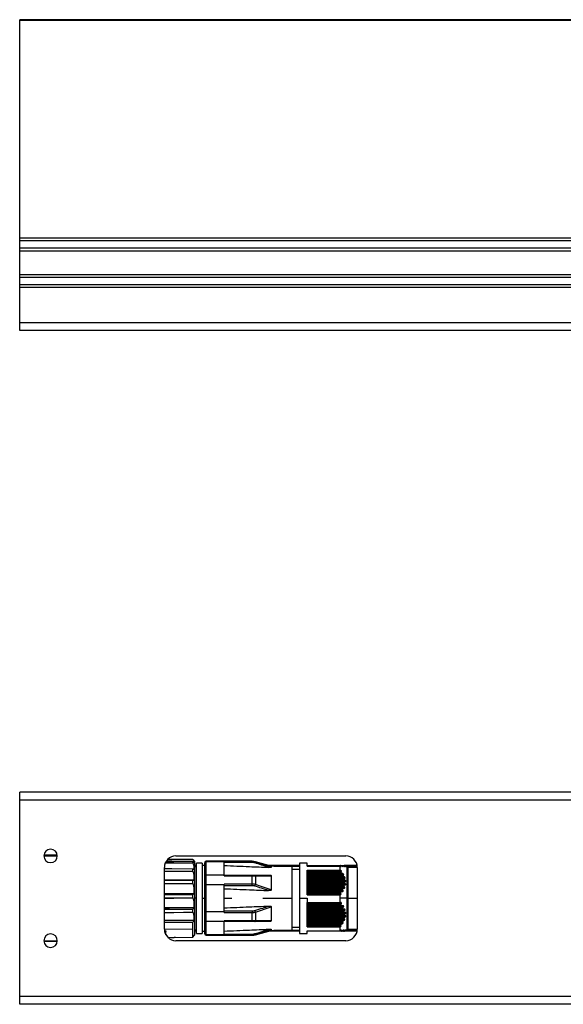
# Model space of a CAD drawing. Header units: millimetres. Extents: x -420 to 2052, y 443 to 882.
# Tile 2 of 12: x 95 to 236, y 443 to 699. Entities that reach past the tile are written whole.
import ezdxf

# ---------------------------------------------------------------- set-up
doc = ezdxf.new("R2010")
doc.units = ezdxf.units.MM

# ---------------------------------------------------------------- blocks, each defined once
blk = doc.blocks.new('Drawing View2')
at = {"color": 7, "linetype": 'Continuous', "lineweight": 25}
for p, q in [((0, 68.53), (-500, 68.53)), ((-500, 68.33), (-500, 68.53)), ((0, 68.33), (-500, 68.33)), ((-500, 11.85), (-500, 68.33)), ((0, 11.85), (-500, 11.85)), ((-500, 11.14), (-500, 11.85)), ((0, 11.14), (-500, 11.14)), ((-500, 9.23), (-500, 11.14)), ((0, 9.23), (-500, 9.23)), ((-500, 8.52), (-500, 9.23)), ((0, 8.52), (-500, 8.52)), ((-500, 2.35), (-500, 8.52)), ((0, 2.35), (-500, 2.35)), ((-500, 1.64), (-500, 2.35)), ((0, 1.64), (-500, 1.64)), ((-500, -0.27), (-500, 1.64)), ((0, -0.27), (-500, -0.27)), ((-500, -0.98), (-500, -0.27)), ((0, -0.98), (-500, -0.98)), ((-500, -10.07), (-500, -0.98)), ((0, -10.07), (-500, -10.07)), ((-500, -12.07), (-500, -10.07)), ((0, -12.07), (-500, -12.07))]:
    blk.add_line(p, q, dxfattribs=at)
blk = doc.blocks.new('Drawing View3')
at = {"color": 7, "linetype": 'Continuous', "lineweight": 25}
for p, q in [((337.5, 31.5), (-162.5, 31.5)), ((-162.5, 29.5), (-162.5, 31.5)), ((337.5, 29.5), (-162.5, 29.5)), ((-162.5, -21.5), (-162.5, 29.5)), ((-156.25, 15), (-152.75, 15)), ((-152.76, 15.2), (-156.24, 15.2)), ((-117.59, 13.15), (-124.76, 13.18)), ((-117.59, 13.98), (-124.19, 14.05)), ((-117.64, 14.04), (-124.11, 14.13)), ((-122, 15), (-78, 15)), ((-117.64, 14.04), (-117.64, 14.04)), ((-117.64, 14.04), (-117.2, 13.54)), ((-117.64, 13.22), (-117.64, 13.46)), ((-117.59, 13.98), (-117.6, 13.99)), ((-117.59, 13.15), (-117.6, 13.15)), ((-117.2, 13.54), (-117.2, -5.54)), ((-115.2, 13.1), (-116.7, 13.1)), ((-116.7, -5.1), (-116.7, 13.1)), ((-115.2, 13.1), (-115.2, -5.1)), ((-114.5, 13.3), (-114.5, 13.2)), ((-114.5, 9.78), (-114.5, 13.2)), ((-102.22, 13.6), (-114.2, 13.6)), ((-114.2, 13.6), (-114.2, 13.49)), ((-114.2, 10.01), (-114.2, 13.49)), ((-109.5, 13.49), (-114.2, 13.49)), ((-102.22, 13.52), (-109.5, 13.52)), ((-109.5, 13.52), (-109.5, 13.49)), ((-109.5, 10.01), (-109.5, 13.49)), ((-102.22, 13.28), (-109.5, 13.28)), ((-102.22, 13.52), (-102.22, 13.6)), ((-102.22, 13.28), (-102.22, 13.52)), ((-97.3, 12.32), (-101.4, 13.49)), ((-101.4, 13.49), (-101.4, 13.4)), ((-88, 13.15), (-90, 13.15)), ((-90, 13.15), (-90, 4)), ((-88, 12.33), (-88, 13.15)), ((-125, -4), (-125, 12)), ((-117.59, 11), (-125, 10.98)), ((-117.64, 11.07), (-117.64, 11.54)), ((-117.59, 11), (-117.6, 11)), ((-116.7, 12.5), (-117.2, 12.5)), ((-117.2, 12.3), (-116.7, 12.3)), ((-116.7, 12.2), (-117.2, 12.2)), ((-114.5, 12.5), (-115.2, 12.5)), ((-90, 12.5), (-97.92, 12.5)), ((-92, 12.14), (-97.3, 12.32)), ((-97.3, 12.32), (-97.3, 12.05)), ((-96.61, 12.3), (-90, 12.3)), ((-92, 12.14), (-92, 4)), ((-90, 11.5), (-92, 11.5)), ((-88, 12.5), (-79.36, 12.5)), ((-88, 12.37), (-79.3, 12.37)), ((-88, 12.33), (-79.5, 12.33)), ((-88, 11.34), (-79.5, 11.34)), ((-88, 4.89), (-88, 11.34)), ((-79.17, 10.94), (-88, 10.94)), ((-79.24, 10.82), (-88, 10.82)), ((-88, 10.7), (-79.17, 10.7)), ((-88, 10.45), (-78.85, 10.45)), ((-79.5, 12.33), (-79.5, 11.34)), ((-79.28, 12.5), (-78.84, 12.5)), ((-78.95, 12.37), (-78.73, 12.37)), ((-78.78, 12.5), (-78.51, 12.5)), ((-78.49, 12.37), (-78.35, 12.37)), ((-78.47, 12.5), (-78.37, 12.5)), ((-78.37, 12.5), (-78.36, 12.5)), ((-77.62, 12.07), (-78.36, 12.5)), ((-75.04, 12.5), (-78.36, 12.5)), ((-78.22, 12.37), (-78.17, 12.37)), ((-78.02, 12.3), (-75.02, 12.3)), ((-77.62, 4), (-77.62, 12.07)), ((-75, 12), (-77.37, 12)), ((-77.37, 4), (-77.37, 12)), ((-75, 12), (-75, -4)), ((-117.32, 8.69), (-125, 8.78)), ((-117.59, 7.85), (-125, 7.78)), ((-117.64, 7.92), (-117.64, 8.53)), ((-117.59, 7.85), (-117.6, 7.85)), ((-114.5, 7.42), (-114.5, 9.78)), ((-114.2, 7.47), (-114.2, 10.01)), ((-109.5, 10.01), (-114.2, 10.01)), ((-109.5, 9.82), (-109.5, 10.01)), ((-109.5, 10.01), (-102.22, 10.01)), ((-109.5, 9.82), (-102.22, 9.82)), ((-102.22, 7.7), (-109.5, 7.7)), ((-109.5, 7.47), (-109.5, 7.7)), ((-102.22, 10.01), (-102.22, 9.82)), ((-102.22, 7.7), (-102.22, 9.82)), ((-102.22, 7.26), (-102.22, 7.7)), ((-101.4, 9.81), (-101.4, 7.59)), ((-97.3, 9.85), (-97.3, 6.2)), ((-78.64, 10.08), (-88, 10.08)), ((-78.76, 9.95), (-88, 9.95)), ((-88, 9.84), (-78.71, 9.84)), ((-88, 9.59), (-78.42, 9.59)), ((-78.3, 9.21), (-88, 9.21)), ((-78.46, 9.09), (-88, 9.09)), ((-88, 8.97), (-78.44, 8.97)), ((-88, 8.72), (-78.19, 8.72)), ((-78.16, 8.35), (-88, 8.35)), ((-78.37, 8.22), (-88, 8.22)), ((-88, 8.11), (-78.37, 8.11)), ((-88, 7.86), (-78.17, 7.86)), ((-117.32, 5.2), (-125, 5.26)), ((-114.5, 0.58), (-114.5, 7.42)), ((-114.2, 0.53), (-114.2, 7.47)), ((-109.5, 7.47), (-114.2, 7.47)), ((-109.5, 0.53), (-109.5, 7.47)), ((-102.22, 7.26), (-109.5, 7.26)), ((-78.22, 7.48), (-88, 7.48)), ((-78.48, 7.36), (-88, 7.36)), ((-88, 7.24), (-78.51, 7.24)), ((-88, 6.99), (-78.35, 6.99)), ((-78.49, 6.61), (-88, 6.61)), ((-78.79, 6.49), (-88, 6.49)), ((-88, 6.37), (-78.84, 6.37)), ((-88, 6.12), (-78.73, 6.12)), ((-78.95, 5.75), (-88, 5.75)), ((-79.28, 5.62), (-88, 5.62)), ((-88, 5.51), (-79.36, 5.51)), ((-88, 5.26), (-79.3, 5.26)), ((-117.64, 4.2), (-117.64, 4.88)), ((-117.59, 4.15), (-117.6, 4.15)), ((-116.7, 4), (-117.2, 4)), ((-115.2, 4), (-114.5, 4)), ((-109.5, 4), (-107.5, 4)), ((-99.5, 4), (-92, 4)), ((-92, 4), (-92, -4.14)), ((-90, 4), (-88, 4)), ((-90, 4), (-90, -5.15)), ((-88, 4.89), (-79.5, 4.89)), ((-88, 4), (-88, 2.94)), ((-88, 2.94), (-79.5, 2.94)), ((-88, -3.44), (-88, 2.94)), ((-79.17, 2.57), (-88, 2.57)), ((-79.5, 4.89), (-79.5, 4)), ((-79.5, 4), (-79.5, 2.94)), ((-77.62, 4), (-79.5, 4)), ((-79.46, 2.94), (-79.5, 2.94)), ((-77.37, 4), (-77.62, 4)), ((-77.62, -4.07), (-77.62, 4)), ((-77.37, 4), (-75, 4)), ((-77.37, -4), (-77.37, 4)), ((-117.32, 1.55), (-125, 1.56)), ((-117.64, 0.45), (-117.64, 1.1)), ((-117.59, 0.43), (-117.6, 0.43)), ((-114.5, -1.78), (-114.5, 0.58)), ((-114.2, -2.01), (-114.2, 0.53)), ((-109.5, 0.53), (-114.2, 0.53)), ((-109.5, 0.74), (-102.22, 0.74)), ((-109.5, 0.3), (-109.5, 0.53)), ((-109.5, 0.3), (-102.22, 0.3)), ((-102.22, 0.74), (-102.22, 0.3)), ((-102.22, -1.82), (-102.22, 0.3)), ((-101.4, 0.41), (-97.3, 1.8)), ((-101.4, 0.41), (-101.4, -1.81)), ((-97.3, 1.8), (-97.3, -1.85)), ((-79.24, 2.32), (-88, 2.32)), ((-88, 2.2), (-79.17, 2.2)), ((-88, 2.08), (-78.85, 2.08)), ((-78.64, 1.7), (-88, 1.7)), ((-78.76, 1.45), (-88, 1.45)), ((-88, 1.34), (-78.71, 1.34)), ((-88, 1.21), (-78.42, 1.21)), ((-78.3, 0.84), (-88, 0.84)), ((-78.46, 0.59), (-88, 0.59)), ((-88, 0.47), (-78.44, 0.47)), ((-88, 0.35), (-78.19, 0.35)), ((-117.32, -1.76), (-125, -1.78)), ((-117.64, -3.91), (-117.64, -2.27)), ((-114.5, -5.2), (-114.5, -1.78)), ((-109.5, -2.01), (-114.2, -2.01)), ((-114.2, -5.49), (-114.2, -2.01)), ((-102.22, -1.82), (-109.5, -1.82)), ((-109.5, -2.01), (-109.5, -1.82)), ((-102.22, -2.01), (-109.5, -2.01)), ((-109.5, -5.49), (-109.5, -2.01)), ((-102.22, -2.01), (-102.22, -1.82)), ((-78.16, -0.03), (-88, -0.03)), ((-78.37, -0.28), (-88, -0.28)), ((-88, -0.39), (-78.37, -0.39)), ((-88, -0.52), (-78.17, -0.52)), ((-78.22, -0.89), (-88, -0.89)), ((-78.48, -1.14), (-88, -1.14)), ((-88, -1.26), (-78.51, -1.26)), ((-88, -1.39), (-78.35, -1.39)), ((-78.49, -1.76), (-88, -1.76)), ((-78.79, -2.01), (-88, -2.01)), ((-88, -2.13), (-78.84, -2.13)), ((-88, -2.25), (-78.73, -2.25)), ((-125, -3.99), (-117.64, -3.91)), ((-124.93, -4.4), (-124.63, -4.4)), ((-124.88, -4.64), (-124.63, -4.64)), ((-124.63, -4.4), (-124.63, -4.64)), ((-124.63, -5.44), (-124.63, -4.64)), ((-117.64, -6.04), (-117.64, -3.91)), ((-117.2, -4.2), (-116.7, -4.2)), ((-117.2, -4.3), (-116.7, -4.3)), ((-116.7, -4.5), (-117.2, -4.5)), ((-116.7, -5.1), (-115.2, -5.1)), ((-115.2, -4.5), (-114.5, -4.5)), ((-101.4, -5.49), (-97.3, -4.32)), ((-90, -4.5), (-97.92, -4.5)), ((-97.3, -4.05), (-97.3, -4.32)), ((-97.3, -4.32), (-92, -4.14)), ((-96.61, -4.3), (-90, -4.3)), ((-92, -3.5), (-90, -3.5)), ((-78.95, -2.63), (-88, -2.63)), ((-79.28, -2.88), (-88, -2.88)), ((-88, -2.99), (-79.36, -2.99)), ((-88, -3.12), (-79.3, -3.12)), ((-88, -3.44), (-79.5, -3.44)), ((-88, -4.4), (-79.5, -4.4)), ((-88, -5.15), (-88, -4.4)), ((-79.24, -4.5), (-88, -4.5)), ((-79.5, -3.44), (-79.5, -4.4)), ((-79.17, -4.38), (-79.45, -4.38)), ((-78.76, -4.5), (-79.16, -4.5)), ((-78.64, -4.38), (-78.85, -4.38)), ((-78.46, -4.5), (-78.7, -4.5)), ((-78.37, -4.5), (-78.43, -4.5)), ((-78.3, -4.38), (-78.42, -4.38)), ((-75.04, -4.5), (-78.37, -4.5)), ((-78.36, -4.5), (-77.62, -4.07)), ((-78.16, -4.38), (-78.19, -4.38)), ((-78.02, -4.3), (-75.02, -4.3)), ((-77.37, -4), (-75, -4)), ((-156.25, -7), (-152.75, -7)), ((-152.76, -7.2), (-156.24, -7.2)), ((-124.11, -6.13), (-117.64, -6.04)), ((-122.47, -6.11), (-122.47, -6.2)), ((-122.13, -6.19), (-122.47, -6.2)), ((-122.13, -6.11), (-122.13, -6.19)), ((-78, -7), (-122, -7)), ((-117.64, -6.04), (-117.2, -5.54)), ((-114.5, -5.2), (-114.5, -5.3)), ((-109.5, -5.49), (-114.2, -5.49)), ((-114.2, -5.49), (-114.2, -5.6)), ((-114.2, -5.6), (-102.22, -5.6)), ((-109.5, -5.28), (-102.22, -5.28)), ((-109.5, -5.49), (-109.5, -5.52)), ((-109.5, -5.52), (-102.22, -5.52)), ((-102.22, -5.28), (-102.22, -5.52)), ((-102.22, -5.6), (-102.22, -5.52)), ((-101.4, -5.4), (-101.4, -5.49)), ((-90, -5.15), (-88, -5.15)), ((337.5, -21.5), (-162.5, -21.5)), ((-162.5, -23.5), (-162.5, -21.5)), ((337.5, -23.5), (-162.5, -23.5))]:
    blk.add_line(p, q, dxfattribs=at)
at = {"color": 7, "linetype": 'Continuous', "lineweight": 25, "flags": 128}
for points in [[(-124.74, 13.2), (-122.51, 13.18), (-117.6, 13.15)], [(-124.7, 13.27), (-122.54, 13.25), (-117.64, 13.22)], [(-117.64, 13.47), (-123.1, 13.55), (-124.49, 13.57)], [(-117.64, 13.46), (-123.66, 13.56), (-124.49, 13.57)], [(-124.14, 14.07), (-122.51, 14.05), (-117.6, 13.99)], [(-124.11, 14.13), (-122.54, 14.1), (-117.64, 14.04)], [(-117.64, 11.55), (-123.1, 11.63), (-125, 11.66)], [(-117.64, 11.55), (-123.66, 11.64), (-125, 11.66)], [(-117.64, 11.54), (-123.66, 11.63), (-125, 11.64)], [(-125, 11.07), (-122.54, 11.07), (-117.64, 11.07)], [(-125, 11), (-122.51, 11), (-117.6, 11)], [(-117.63, 8.56), (-123.66, 8.63), (-125, 8.64)], [(-117.64, 8.53), (-123.66, 8.6), (-125, 8.62)], [(-125, 7.86), (-122.54, 7.88), (-117.64, 7.92)], [(-125, 7.79), (-122.51, 7.81), (-117.6, 7.85)], [(-101.54, 10.01), (-101.52, 10.01), (-101.5, 10), (-101.48, 9.98), (-101.46, 9.96), (-101.44, 9.93), (-101.43, 9.9), (-101.41, 9.85), (-101.4, 9.81)], [(-117.63, 4.91), (-123.66, 4.96), (-125, 4.97)], [(-117.64, 4.88), (-123.66, 4.92), (-125, 4.93)], [(-125, 4.1), (-122.54, 4.13), (-117.64, 4.2)], [(-125, 4.05), (-122.51, 4.08), (-117.6, 4.15)], [(-117.63, 1.14), (-123.66, 1.15), (-125, 1.15)], [(-117.64, 1.1), (-123.66, 1.11), (-125, 1.11)], [(-125, 0.32), (-122.54, 0.36), (-117.64, 0.45)], [(-125, 0.29), (-123.21, 0.32), (-117.62, 0.42)], [(-117.63, -2.23), (-123.66, -2.25), (-125, -2.26)], [(-117.64, -2.27), (-123.66, -2.29), (-125, -2.3)], [(-101.54, -2.01), (-101.52, -2.01), (-101.5, -2), (-101.48, -1.98), (-101.46, -1.96), (-101.44, -1.93), (-101.43, -1.9), (-101.41, -1.85), (-101.4, -1.81)]]:
    blk.add_lwpolyline(points, dxfattribs=at)
at = {"color": 7, "linetype": 'Continuous', "lineweight": 25}
for centre, radius, start, end in [((-154.5, 15), 1.75, 0, 180), ((-154.5, 15), 1.75, 180, 0), ((-122, 12), 3, 90, 180), ((-114.2, 13.3), 0.3, 90, 180), ((-102.22, 10.6), 3, 74.1808, 90), ((-101.04, 13.03), 0.515, 134.1069, 163.8512), ((-78, 12), 3, 0, 90), ((-77.37, 12.5), 0.5, 240.1011, 270), ((-104.11, 8.21), 2.78, 337.8142, 347.1681), ((-104.11, -0.21), 2.78, 12.8319, 22.1858), ((-122, -4), 3, 180, 270), ((-78, -4), 3, 270, 0), ((-77.37, -4.5), 0.5, 90, 119.8989), ((-154.5, -7), 1.75, 0, 180), ((-154.5, -7), 1.75, 180, 0), ((-114.2, -5.3), 0.3, 180, 270), ((-102.22, -2.6), 3, 270, 285.8192), ((-101.04, -5.03), 0.515, 196.1488, 225.8932)]:
    blk.add_arc(centre, radius, start, end, dxfattribs=at)
for points, knots in [([(-117.6, 13.99), (-117.6, 13.99), (-117.62, 14.01), (-117.63, 14.02), (-117.64, 14.03), (-117.64, 14.03), (-117.64, 14.04), (-117.64, 14.04), (-117.64, 14.04)], [0, 0, 0, 0, 0.284635, 0.547516, 0.672315, 0.785046, 0.891881, 1, 1, 1, 1]), ([(-117.64, 13.46), (-117.64, 13.47), (-117.64, 13.47), (-117.64, 13.47), (-117.64, 13.47), (-117.63, 13.46), (-117.63, 13.46)], [0, 0, 0, 0, 0.238935, 0.474454, 0.723349, 1, 1, 1, 1]), ([(-117.6, 13.15), (-117.6, 13.16), (-117.62, 13.17), (-117.63, 13.19), (-117.64, 13.2), (-117.64, 13.21), (-117.64, 13.21), (-117.64, 13.21), (-117.64, 13.22)], [0, 0, 0, 0, 0.2846346, 0.5475162, 0.6723146, 0.7850457, 0.891881, 1, 1, 1, 1]), ([(-117.32, 13.24), (-117.38, 13.28), (-117.48, 13.35), (-117.58, 13.43), (-117.63, 13.46)], [0, 0, 0, 0, 0.55354, 1, 1, 1, 1]), ([(-117.59, 13.98), (-117.5, 13.84), (-117.33, 13.59), (-117.33, 13.34), (-117.32, 13.24)], [0, 0, 0, 0, 0.5649031, 1, 1, 1, 1]), ([(-117.59, 13.15), (-117.5, 12.84), (-117.33, 12.29), (-117.33, 11.74), (-117.32, 11.5)], [0, 0, 0, 0, 0.564908, 1, 1, 1, 1]), ([(-114.2, 13.49), (-114.24, 13.48), (-114.33, 13.47), (-114.43, 13.39), (-114.49, 13.3), (-114.5, 13.23), (-114.5, 13.2)], [0, 0, 0, 0, 0.27985, 0.559464, 0.779885, 1, 1, 1, 1]), ([(-101.4, 13.4), (-101.55, 13.44), (-101.81, 13.51), (-102.09, 13.52), (-102.22, 13.52)], [0, 0, 0, 0, 0.555274, 1, 1, 1, 1]), ([(-101.54, 13.17), (-101.66, 13.21), (-101.88, 13.26), (-102.11, 13.27), (-102.22, 13.28)], [0, 0, 0, 0, 0.555879, 1, 1, 1, 1]), ([(-97.97, 12.02), (-98.59, 12.23), (-99.77, 12.62), (-100.97, 13), (-101.54, 13.17)], [0, 0, 0, 0, 0.5240719, 1, 1, 1, 1]), ([(-97.3, 12.05), (-98, 12.29), (-99.36, 12.76), (-100.73, 13.19), (-101.4, 13.4)], [0, 0, 0, 0, 0.516624, 1, 1, 1, 1]), ([(-117.64, 11.54), (-117.64, 11.54), (-117.64, 11.54), (-117.64, 11.55), (-117.64, 11.55), (-117.63, 11.55), (-117.63, 11.55)], [0, 0, 0, 0, 0.238935, 0.474454, 0.723349, 1, 1, 1, 1]), ([(-117.6, 11), (-117.6, 11.01), (-117.62, 11.02), (-117.63, 11.03), (-117.64, 11.05), (-117.64, 11.06), (-117.64, 11.07), (-117.64, 11.07), (-117.64, 11.07)], [0, 0, 0, 0, 0.284635, 0.547516, 0.672315, 0.785046, 0.891881, 1, 1, 1, 1]), ([(-117.32, 11.5), (-117.38, 11.51), (-117.48, 11.53), (-117.58, 11.54), (-117.63, 11.55)], [0, 0, 0, 0, 0.55354, 1, 1, 1, 1]), ([(-117.59, 11), (-117.5, 10.57), (-117.33, 9.8), (-117.33, 9.02), (-117.32, 8.69)], [0, 0, 0, 0, 0.564908, 1, 1, 1, 1]), ([(-109.5, 12.51), (-107.32, 12.42), (-103.47, 12.26), (-99.63, 12.09), (-97.97, 12.02)], [0, 0, 0, 0, 0.568192, 1, 1, 1, 1]), ([(-97.3, 12.05), (-97.3, 12.05), (-97.3, 12.04), (-97.31, 12.04), (-97.33, 12.03), (-97.39, 12.02), (-97.61, 12.01), (-97.82, 12.01), (-97.97, 12.02)], [0, 0, 0, 0, 0.043303, 0.086096, 0.131336, 0.18155, 0.399158, 1, 1, 1, 1]), ([(-79.5, 12.33), (-79.44, 12.31), (-79.36, 12.27), (-79.27, 12.25), (-79.23, 12.25), (-79.21, 12.26), (-79.21, 12.26), (-79.21, 12.28), (-79.22, 12.3), (-79.24, 12.33), (-79.28, 12.36), (-79.3, 12.37)], [0, 0, 0, 0, 0.317831, 0.45481, 0.570714, 0.626552, 0.67536, 0.723812, 0.777336, 0.876184, 1, 1, 1, 1]), ([(-79.17, 10.94), (-79.15, 10.95), (-79.11, 10.95), (-79.08, 10.97), (-79.07, 10.98), (-79.07, 11.01), (-79.08, 11.03), (-79.1, 11.06), (-79.13, 11.1), (-79.19, 11.15), (-79.31, 11.25), (-79.42, 11.3), (-79.5, 11.34)], [0, 0, 0, 0, 0.124077, 0.173723, 0.222391, 0.265216, 0.309536, 0.357783, 0.411862, 0.522916, 0.665522, 1, 1, 1, 1]), ([(-79.36, 12.5), (-79.37, 12.5), (-79.38, 12.5), (-79.39, 12.49), (-79.39, 12.48), (-79.39, 12.47), (-79.37, 12.45), (-79.35, 12.42), (-79.32, 12.39), (-79.3, 12.37)], [0, 0, 0, 0, 0.126984, 0.242895, 0.354614, 0.469775, 0.586297, 0.710881, 1, 1, 1, 1]), ([(-79.36, 12.5), (-79.35, 12.5), (-79.32, 12.5), (-79.29, 12.5), (-79.28, 12.5)], [0, 0, 0, 0, 0.562421, 1, 1, 1, 1]), ([(-79.28, 12.5), (-79.26, 12.5), (-79.22, 12.49), (-79.11, 12.45), (-79.01, 12.4), (-78.95, 12.37)], [0, 0, 0, 0, 0.2312123, 0.500004, 1, 1, 1, 1]), ([(-79.17, 10.94), (-79.19, 10.94), (-79.23, 10.94), (-79.26, 10.92), (-79.27, 10.9), (-79.27, 10.87), (-79.26, 10.85), (-79.25, 10.83), (-79.24, 10.82)], [0, 0, 0, 0, 0.291619, 0.533428, 0.64911, 0.760416, 0.875022, 1, 1, 1, 1]), ([(-79.17, 10.7), (-79.18, 10.73), (-79.21, 10.76), (-79.23, 10.8), (-79.24, 10.82)], [0, 0, 0, 0, 0.557513, 1, 1, 1, 1]), ([(-79.17, 10.7), (-79.15, 10.68), (-79.11, 10.63), (-79, 10.54), (-78.91, 10.49), (-78.85, 10.45)], [0, 0, 0, 0, 0.230381, 0.498978, 1, 1, 1, 1]), ([(-78.95, 12.37), (-78.89, 12.34), (-78.79, 12.3), (-78.69, 12.26), (-78.64, 12.25), (-78.62, 12.25), (-78.61, 12.26), (-78.61, 12.27), (-78.63, 12.29), (-78.67, 12.33), (-78.71, 12.36), (-78.73, 12.37)], [0, 0, 0, 0, 0.320598, 0.451502, 0.569608, 0.621553, 0.670236, 0.71852, 0.769336, 0.871321, 1, 1, 1, 1]), ([(-78.84, 12.5), (-78.85, 12.5), (-78.85, 12.5), (-78.86, 12.49), (-78.85, 12.48), (-78.84, 12.46), (-78.8, 12.42), (-78.75, 12.39), (-78.73, 12.37)], [0, 0, 0, 0, 0.115465, 0.224046, 0.333104, 0.449912, 0.699437, 1, 1, 1, 1]), ([(-78.64, 10.08), (-78.61, 10.08), (-78.57, 10.08), (-78.53, 10.11), (-78.51, 10.13), (-78.51, 10.16), (-78.52, 10.18), (-78.54, 10.22), (-78.58, 10.27), (-78.69, 10.36), (-78.78, 10.42), (-78.85, 10.45)], [0, 0, 0, 0, 0.1392354, 0.2454223, 0.2949256, 0.3421144, 0.3896914, 0.4402971, 0.5472763, 0.6821651, 1, 1, 1, 1]), ([(-78.84, 12.5), (-78.83, 12.5), (-78.81, 12.5), (-78.79, 12.5), (-78.79, 12.5)], [0, 0, 0, 0, 0.562317, 1, 1, 1, 1]), ([(-78.79, 12.5), (-78.77, 12.5), (-78.74, 12.49), (-78.63, 12.45), (-78.55, 12.4), (-78.49, 12.37)], [0, 0, 0, 0, 0.2270553, 0.4948543, 1, 1, 1, 1]), ([(-78.51, 12.5), (-78.51, 12.5), (-78.51, 12.5), (-78.51, 12.49), (-78.5, 12.48), (-78.47, 12.46), (-78.42, 12.42), (-78.38, 12.39), (-78.35, 12.37)], [0, 0, 0, 0, 0.104249, 0.206454, 0.313421, 0.431139, 0.690593, 1, 1, 1, 1]), ([(-78.51, 12.5), (-78.5, 12.5), (-78.49, 12.5), (-78.48, 12.5), (-78.48, 12.5)], [0, 0, 0, 0, 0.561072, 1, 1, 1, 1]), ([(-78.49, 12.37), (-78.43, 12.34), (-78.34, 12.3), (-78.24, 12.26), (-78.21, 12.25), (-78.19, 12.25), (-78.19, 12.26), (-78.2, 12.27), (-78.23, 12.29), (-78.27, 12.33), (-78.32, 12.36), (-78.35, 12.37)], [0, 0, 0, 0, 0.309571, 0.436579, 0.545813, 0.593785, 0.640981, 0.690214, 0.743978, 0.856754, 1, 1, 1, 1]), ([(-78.48, 12.5), (-78.48, 12.5), (-78.47, 12.5), (-78.44, 12.49), (-78.37, 12.45), (-78.28, 12.41), (-78.22, 12.37)], [0, 0, 0, 0, 0.0917173, 0.1925238, 0.4308585, 1, 1, 1, 1]), ([(-78.37, 12.5), (-78.37, 12.5), (-78.37, 12.5), (-78.34, 12.48), (-78.28, 12.44), (-78.22, 12.4), (-78.17, 12.37)], [0, 0, 0, 0, 0.147683, 0.308373, 0.489419, 1, 1, 1, 1]), ([(-78.22, 12.37), (-78.16, 12.34), (-78.07, 12.29), (-78, 12.26), (-77.98, 12.25), (-77.97, 12.25), (-77.97, 12.25), (-77.98, 12.26), (-78.02, 12.28), (-78.08, 12.32), (-78.14, 12.36), (-78.17, 12.37)], [0, 0, 0, 0, 0.307042, 0.430657, 0.485921, 0.537942, 0.577773, 0.620304, 0.719364, 0.84446, 1, 1, 1, 1]), ([(-117.64, 8.53), (-117.64, 8.53), (-117.64, 8.54), (-117.64, 8.55), (-117.64, 8.55), (-117.63, 8.56), (-117.63, 8.56)], [0, 0, 0, 0, 0.238935, 0.474454, 0.723349, 1, 1, 1, 1]), ([(-117.6, 7.85), (-117.6, 7.86), (-117.62, 7.86), (-117.63, 7.88), (-117.64, 7.89), (-117.64, 7.9), (-117.64, 7.91), (-117.64, 7.91), (-117.64, 7.92)], [0, 0, 0, 0, 0.284635, 0.547516, 0.672315, 0.785046, 0.891881, 1, 1, 1, 1]), ([(-117.32, 8.69), (-117.38, 8.66), (-117.48, 8.62), (-117.58, 8.58), (-117.63, 8.56)], [0, 0, 0, 0, 0.55354, 1, 1, 1, 1]), ([(-117.59, 7.85), (-117.5, 7.36), (-117.33, 6.48), (-117.33, 5.59), (-117.32, 5.2)], [0, 0, 0, 0, 0.564908, 1, 1, 1, 1]), ([(-114.5, 9.78), (-114.5, 9.8), (-114.5, 9.83), (-114.47, 9.89), (-114.43, 9.94), (-114.37, 9.98), (-114.3, 10.01), (-114.24, 10.01), (-114.2, 10.01)], [0, 0, 0, 0, 0.140692, 0.269722, 0.492021, 0.624524, 0.753466, 1, 1, 1, 1]), ([(-102.22, 10.01), (-102.09, 10.01), (-101.85, 10.01), (-101.63, 10.01), (-101.54, 10.01)], [0, 0, 0, 0, 0.56346, 1, 1, 1, 1]), ([(-102.22, 9.82), (-102.06, 9.82), (-101.78, 9.82), (-101.52, 9.81), (-101.4, 9.81)], [0, 0, 0, 0, 0.564116, 1, 1, 1, 1]), ([(-101.4, 7.59), (-101.55, 7.63), (-101.81, 7.69), (-102.09, 7.7), (-102.22, 7.7)], [0, 0, 0, 0, 0.555274, 1, 1, 1, 1]), ([(-101.54, 10.01), (-100.92, 10.01), (-99.73, 10.01), (-98.54, 10.01), (-97.97, 10.01)], [0, 0, 0, 0, 0.5155708, 1, 1, 1, 1]), ([(-101.4, 9.81), (-100.7, 9.82), (-99.33, 9.83), (-97.97, 9.85), (-97.3, 9.85)], [0, 0, 0, 0, 0.507191, 1, 1, 1, 1]), ([(-97.97, 10.01), (-97.81, 10.01), (-97.61, 10.01), (-97.39, 9.96), (-97.33, 9.92), (-97.31, 9.9), (-97.3, 9.88), (-97.3, 9.86), (-97.3, 9.85)], [0, 0, 0, 0, 0.606982, 0.821792, 0.870893, 0.915276, 0.95737, 1, 1, 1, 1]), ([(-78.76, 9.95), (-78.77, 9.97), (-78.78, 9.99), (-78.77, 10.03), (-78.74, 10.06), (-78.7, 10.08), (-78.66, 10.08), (-78.64, 10.08)], [0, 0, 0, 0, 0.166445, 0.328319, 0.502383, 0.735191, 1, 1, 1, 1]), ([(-78.71, 9.84), (-78.72, 9.86), (-78.74, 9.9), (-78.75, 9.94), (-78.76, 9.95)], [0, 0, 0, 0, 0.558026, 1, 1, 1, 1]), ([(-78.71, 9.84), (-78.7, 9.81), (-78.66, 9.76), (-78.56, 9.67), (-78.48, 9.62), (-78.42, 9.59)], [0, 0, 0, 0, 0.226258, 0.493855, 1, 1, 1, 1]), ([(-78.46, 9.09), (-78.47, 9.1), (-78.47, 9.12), (-78.46, 9.14), (-78.45, 9.16), (-78.42, 9.19), (-78.37, 9.21), (-78.32, 9.21), (-78.3, 9.21)], [0, 0, 0, 0, 0.1010414, 0.2033492, 0.3117172, 0.4302063, 0.6820704, 1, 1, 1, 1]), ([(-78.44, 8.97), (-78.44, 8.99), (-78.45, 9.03), (-78.46, 9.07), (-78.46, 9.09)], [0, 0, 0, 0, 0.558428, 1, 1, 1, 1]), ([(-78.44, 8.97), (-78.44, 8.96), (-78.43, 8.94), (-78.41, 8.9), (-78.33, 8.81), (-78.25, 8.76), (-78.19, 8.72)], [0, 0, 0, 0, 0.095207, 0.195971, 0.430437, 1, 1, 1, 1]), ([(-78.3, 9.21), (-78.27, 9.21), (-78.22, 9.22), (-78.17, 9.24), (-78.15, 9.26), (-78.13, 9.29), (-78.13, 9.31), (-78.14, 9.34), (-78.16, 9.37), (-78.19, 9.42), (-78.27, 9.5), (-78.36, 9.55), (-78.42, 9.59)], [0, 0, 0, 0, 0.1437799, 0.2573737, 0.3127668, 0.3630857, 0.4107698, 0.4586628, 0.5115639, 0.5673082, 0.6929085, 1, 1, 1, 1]), ([(-78.37, 8.22), (-78.37, 8.24), (-78.36, 8.27), (-78.34, 8.3), (-78.27, 8.34), (-78.2, 8.34), (-78.16, 8.35)], [0, 0, 0, 0, 0.146904, 0.308017, 0.489413, 1, 1, 1, 1]), ([(-78.37, 8.11), (-78.37, 8.13), (-78.37, 8.17), (-78.37, 8.2), (-78.37, 8.22)], [0, 0, 0, 0, 0.560266, 1, 1, 1, 1]), ([(-78.37, 8.11), (-78.37, 8.09), (-78.37, 8.06), (-78.34, 8.01), (-78.28, 7.93), (-78.22, 7.89), (-78.17, 7.86)], [0, 0, 0, 0, 0.1476826, 0.3083725, 0.4894189, 1, 1, 1, 1]), ([(-78.22, 7.48), (-78.16, 7.48), (-78.07, 7.49), (-78, 7.54), (-77.98, 7.58), (-77.97, 7.61), (-77.97, 7.64), (-77.98, 7.68), (-78.02, 7.74), (-78.08, 7.8), (-78.14, 7.84), (-78.17, 7.86)], [0, 0, 0, 0, 0.307042, 0.430657, 0.485921, 0.537942, 0.577773, 0.620304, 0.719364, 0.84446, 1, 1, 1, 1]), ([(-78.16, 8.35), (-78.12, 8.35), (-78.07, 8.35), (-78.01, 8.37), (-77.97, 8.4), (-77.96, 8.43), (-77.95, 8.45), (-77.95, 8.48), (-77.96, 8.52), (-77.99, 8.56), (-78.06, 8.64), (-78.14, 8.69), (-78.19, 8.72)], [0, 0, 0, 0, 0.162618, 0.28994, 0.355094, 0.407481, 0.459515, 0.511046, 0.554621, 0.603328, 0.720798, 1, 1, 1, 1]), ([(-117.32, 5.2), (-117.38, 5.15), (-117.48, 5.05), (-117.58, 4.95), (-117.63, 4.91)], [0, 0, 0, 0, 0.5535402, 1, 1, 1, 1]), ([(-114.2, 7.47), (-114.24, 7.47), (-114.33, 7.47), (-114.43, 7.45), (-114.49, 7.44), (-114.5, 7.42), (-114.5, 7.42)], [0, 0, 0, 0, 0.27985, 0.559464, 0.779885, 1, 1, 1, 1]), ([(-109.5, 6.5), (-107.32, 6.4), (-103.47, 6.24), (-99.63, 6.08), (-97.97, 6.01)], [0, 0, 0, 0, 0.568192, 1, 1, 1, 1]), ([(-101.54, 7.16), (-101.66, 7.19), (-101.88, 7.25), (-102.11, 7.26), (-102.22, 7.26)], [0, 0, 0, 0, 0.555879, 1, 1, 1, 1]), ([(-97.97, 6.01), (-98.58, 6.21), (-99.77, 6.61), (-100.96, 6.98), (-101.54, 7.16)], [0, 0, 0, 0, 0.519406, 1, 1, 1, 1]), ([(-97.3, 6.2), (-97.99, 6.44), (-99.35, 6.93), (-100.73, 7.37), (-101.4, 7.59)], [0, 0, 0, 0, 0.510221, 1, 1, 1, 1]), ([(-97.3, 6.2), (-97.3, 6.19), (-97.3, 6.17), (-97.31, 6.14), (-97.33, 6.11), (-97.39, 6.06), (-97.61, 6), (-97.82, 6), (-97.97, 6.01)], [0, 0, 0, 0, 0.043301, 0.086094, 0.131334, 0.181549, 0.399158, 1, 1, 1, 1]), ([(-79.5, 4.89), (-79.44, 4.9), (-79.36, 4.92), (-79.27, 4.97), (-79.23, 5.02), (-79.21, 5.06), (-79.21, 5.09), (-79.21, 5.12), (-79.22, 5.16), (-79.24, 5.21), (-79.28, 5.24), (-79.3, 5.26)], [0, 0, 0, 0, 0.317831, 0.45481, 0.570714, 0.626552, 0.67536, 0.723812, 0.777336, 0.876184, 1, 1, 1, 1]), ([(-79.36, 5.51), (-79.37, 5.5), (-79.38, 5.48), (-79.39, 5.45), (-79.39, 5.41), (-79.39, 5.38), (-79.37, 5.35), (-79.35, 5.3), (-79.32, 5.28), (-79.3, 5.26)], [0, 0, 0, 0, 0.126984, 0.242895, 0.354614, 0.469775, 0.586297, 0.710881, 1, 1, 1, 1]), ([(-79.36, 5.51), (-79.35, 5.53), (-79.32, 5.57), (-79.29, 5.61), (-79.28, 5.62)], [0, 0, 0, 0, 0.562421, 1, 1, 1, 1]), ([(-79.28, 5.62), (-79.26, 5.64), (-79.22, 5.69), (-79.11, 5.74), (-79.01, 5.74), (-78.95, 5.75)], [0, 0, 0, 0, 0.231212, 0.500004, 1, 1, 1, 1]), ([(-78.95, 5.75), (-78.89, 5.75), (-78.79, 5.76), (-78.69, 5.81), (-78.64, 5.86), (-78.62, 5.9), (-78.61, 5.93), (-78.61, 5.97), (-78.63, 6.01), (-78.67, 6.07), (-78.71, 6.1), (-78.73, 6.12)], [0, 0, 0, 0, 0.3205984, 0.4515019, 0.5696082, 0.621553, 0.6702362, 0.7185205, 0.7693358, 0.8713208, 1, 1, 1, 1]), ([(-78.84, 6.37), (-78.85, 6.36), (-78.85, 6.34), (-78.86, 6.31), (-78.85, 6.28), (-78.84, 6.23), (-78.8, 6.17), (-78.75, 6.14), (-78.73, 6.12)], [0, 0, 0, 0, 0.1154655, 0.224046, 0.3331039, 0.4499119, 0.6994366, 1, 1, 1, 1]), ([(-78.84, 6.37), (-78.83, 6.4), (-78.81, 6.43), (-78.79, 6.47), (-78.79, 6.49)], [0, 0, 0, 0, 0.562317, 1, 1, 1, 1]), ([(-78.79, 6.49), (-78.77, 6.51), (-78.74, 6.56), (-78.63, 6.6), (-78.55, 6.61), (-78.49, 6.61)], [0, 0, 0, 0, 0.227055, 0.494854, 1, 1, 1, 1]), ([(-78.51, 7.24), (-78.5, 7.26), (-78.49, 7.3), (-78.48, 7.34), (-78.48, 7.36)], [0, 0, 0, 0, 0.561072, 1, 1, 1, 1]), ([(-78.51, 7.24), (-78.51, 7.23), (-78.51, 7.21), (-78.51, 7.18), (-78.5, 7.14), (-78.47, 7.1), (-78.42, 7.04), (-78.38, 7.01), (-78.35, 6.99)], [0, 0, 0, 0, 0.104249, 0.206454, 0.313421, 0.431139, 0.690593, 1, 1, 1, 1]), ([(-78.49, 6.61), (-78.43, 6.62), (-78.34, 6.63), (-78.24, 6.68), (-78.21, 6.72), (-78.19, 6.77), (-78.19, 6.8), (-78.2, 6.83), (-78.23, 6.88), (-78.27, 6.94), (-78.32, 6.97), (-78.35, 6.99)], [0, 0, 0, 0, 0.309571, 0.436579, 0.545813, 0.593785, 0.640981, 0.690214, 0.743978, 0.856754, 1, 1, 1, 1]), ([(-78.48, 7.36), (-78.48, 7.36), (-78.47, 7.38), (-78.44, 7.42), (-78.37, 7.47), (-78.28, 7.48), (-78.22, 7.48)], [0, 0, 0, 0, 0.091717, 0.192524, 0.430858, 1, 1, 1, 1]), ([(-117.64, 4.88), (-117.64, 4.88), (-117.64, 4.89), (-117.64, 4.9), (-117.64, 4.9), (-117.63, 4.91), (-117.63, 4.91)], [0, 0, 0, 0, 0.238935, 0.474454, 0.723349, 1, 1, 1, 1]), ([(-117.6, 4.15), (-117.6, 4.15), (-117.62, 4.15), (-117.63, 4.16), (-117.64, 4.17), (-117.64, 4.18), (-117.64, 4.19), (-117.64, 4.2), (-117.64, 4.2)], [0, 0, 0, 0, 0.284635, 0.547516, 0.672315, 0.785046, 0.891881, 1, 1, 1, 1]), ([(-117.59, 4.15), (-117.5, 3.66), (-117.33, 2.8), (-117.33, 1.93), (-117.32, 1.55)], [0, 0, 0, 0, 0.564908, 1, 1, 1, 1]), ([(-79.17, 2.57), (-79.15, 2.59), (-79.11, 2.62), (-79.08, 2.67), (-79.07, 2.71), (-79.07, 2.74), (-79.08, 2.78), (-79.1, 2.81), (-79.13, 2.85), (-79.19, 2.89), (-79.28, 2.93), (-79.36, 2.93), (-79.4, 2.93)], [0, 0, 0, 0, 0.144648, 0.202525, 0.259263, 0.309188, 0.360855, 0.417101, 0.480146, 0.609613, 0.775862, 1, 1, 1, 1]), ([(-79.17, 2.57), (-79.19, 2.55), (-79.23, 2.52), (-79.26, 2.46), (-79.27, 2.41), (-79.27, 2.38), (-79.26, 2.35), (-79.25, 2.33), (-79.24, 2.32)], [0, 0, 0, 0, 0.291619, 0.533428, 0.64911, 0.760416, 0.875022, 1, 1, 1, 1]), ([(-117.64, 1.1), (-117.64, 1.1), (-117.64, 1.11), (-117.64, 1.12), (-117.64, 1.13), (-117.63, 1.13), (-117.63, 1.14)], [0, 0, 0, 0, 0.238935, 0.474454, 0.723349, 1, 1, 1, 1]), ([(-117.6, 0.43), (-117.6, 0.42), (-117.62, 0.42), (-117.63, 0.42), (-117.64, 0.43), (-117.64, 0.44), (-117.64, 0.45), (-117.64, 0.45), (-117.64, 0.45)], [0, 0, 0, 0, 0.284635, 0.547516, 0.672315, 0.785046, 0.891881, 1, 1, 1, 1]), ([(-117.32, 1.55), (-117.38, 1.47), (-117.48, 1.33), (-117.58, 1.2), (-117.63, 1.14)], [0, 0, 0, 0, 0.55354, 1, 1, 1, 1]), ([(-117.59, 0.43), (-117.5, 0.02), (-117.33, -0.7), (-117.33, -1.44), (-117.32, -1.76)], [0, 0, 0, 0, 0.564908, 1, 1, 1, 1]), ([(-114.5, 0.58), (-114.5, 0.58), (-114.5, 0.57), (-114.47, 0.56), (-114.43, 0.55), (-114.37, 0.54), (-114.3, 0.53), (-114.24, 0.53), (-114.2, 0.53)], [0, 0, 0, 0, 0.14078, 0.269839, 0.492023, 0.624524, 0.753466, 1, 1, 1, 1]), ([(-109.5, 1.5), (-107.32, 1.6), (-103.47, 1.76), (-99.63, 1.92), (-97.97, 1.99)], [0, 0, 0, 0, 0.568192, 1, 1, 1, 1]), ([(-102.22, 0.74), (-102.09, 0.74), (-101.85, 0.75), (-101.63, 0.82), (-101.54, 0.84)], [0, 0, 0, 0, 0.5634605, 1, 1, 1, 1]), ([(-102.22, 0.3), (-102.06, 0.3), (-101.78, 0.31), (-101.52, 0.38), (-101.4, 0.41)], [0, 0, 0, 0, 0.564116, 1, 1, 1, 1]), ([(-101.54, 0.84), (-100.86, 1.05), (-99.66, 1.43), (-98.48, 1.82), (-97.97, 1.99)], [0, 0, 0, 0, 0.568823, 1, 1, 1, 1]), ([(-97.97, 1.99), (-97.81, 2), (-97.61, 2), (-97.39, 1.94), (-97.33, 1.89), (-97.31, 1.86), (-97.3, 1.83), (-97.3, 1.81), (-97.3, 1.8)], [0, 0, 0, 0, 0.606983, 0.821792, 0.870887, 0.915267, 0.957364, 1, 1, 1, 1]), ([(-79.17, 2.2), (-79.18, 2.23), (-79.21, 2.26), (-79.23, 2.3), (-79.24, 2.32)], [0, 0, 0, 0, 0.557513, 1, 1, 1, 1]), ([(-79.17, 2.2), (-79.15, 2.18), (-79.11, 2.14), (-79, 2.09), (-78.91, 2.08), (-78.85, 2.08)], [0, 0, 0, 0, 0.230381, 0.498978, 1, 1, 1, 1]), ([(-78.64, 1.7), (-78.61, 1.72), (-78.57, 1.76), (-78.53, 1.82), (-78.51, 1.87), (-78.51, 1.9), (-78.52, 1.93), (-78.54, 1.97), (-78.58, 2.02), (-78.69, 2.07), (-78.78, 2.07), (-78.85, 2.08)], [0, 0, 0, 0, 0.139235, 0.245422, 0.294926, 0.342114, 0.389691, 0.440297, 0.547276, 0.682165, 1, 1, 1, 1]), ([(-78.76, 1.45), (-78.77, 1.47), (-78.78, 1.5), (-78.77, 1.55), (-78.74, 1.6), (-78.7, 1.66), (-78.66, 1.69), (-78.64, 1.7)], [0, 0, 0, 0, 0.166445, 0.328319, 0.502383, 0.735191, 1, 1, 1, 1]), ([(-78.71, 1.34), (-78.72, 1.36), (-78.74, 1.4), (-78.75, 1.44), (-78.76, 1.45)], [0, 0, 0, 0, 0.558026, 1, 1, 1, 1]), ([(-78.71, 1.34), (-78.7, 1.32), (-78.66, 1.27), (-78.56, 1.22), (-78.48, 1.22), (-78.42, 1.21)], [0, 0, 0, 0, 0.226258, 0.493855, 1, 1, 1, 1]), ([(-78.46, 0.59), (-78.47, 0.6), (-78.47, 0.62), (-78.46, 0.65), (-78.45, 0.68), (-78.42, 0.73), (-78.37, 0.78), (-78.32, 0.82), (-78.3, 0.84)], [0, 0, 0, 0, 0.101041, 0.203349, 0.311717, 0.430206, 0.68207, 1, 1, 1, 1]), ([(-78.44, 0.47), (-78.44, 0.49), (-78.45, 0.53), (-78.46, 0.57), (-78.46, 0.59)], [0, 0, 0, 0, 0.558428, 1, 1, 1, 1]), ([(-78.44, 0.47), (-78.44, 0.46), (-78.43, 0.44), (-78.41, 0.41), (-78.33, 0.36), (-78.25, 0.35), (-78.19, 0.35)], [0, 0, 0, 0, 0.095207, 0.195971, 0.430437, 1, 1, 1, 1]), ([(-78.3, 0.84), (-78.27, 0.86), (-78.22, 0.89), (-78.17, 0.95), (-78.15, 0.99), (-78.13, 1.03), (-78.13, 1.06), (-78.14, 1.09), (-78.16, 1.12), (-78.19, 1.15), (-78.27, 1.2), (-78.36, 1.21), (-78.42, 1.21)], [0, 0, 0, 0, 0.14378, 0.257374, 0.312767, 0.363086, 0.41077, 0.458663, 0.511564, 0.567308, 0.692908, 1, 1, 1, 1]), ([(-78.16, -0.03), (-78.12, -0.01), (-78.07, 0.03), (-78.01, 0.09), (-77.97, 0.13), (-77.96, 0.17), (-77.95, 0.2), (-77.95, 0.23), (-77.96, 0.26), (-77.99, 0.29), (-78.06, 0.34), (-78.14, 0.34), (-78.19, 0.35)], [0, 0, 0, 0, 0.162618, 0.28994, 0.355094, 0.407481, 0.459515, 0.511046, 0.554621, 0.603328, 0.720798, 1, 1, 1, 1]), ([(-117.64, -2.27), (-117.64, -2.27), (-117.64, -2.26), (-117.64, -2.25), (-117.64, -2.24), (-117.63, -2.23), (-117.63, -2.23)], [0, 0, 0, 0, 0.238935, 0.474454, 0.723349, 1, 1, 1, 1]), ([(-117.32, -1.76), (-117.38, -1.84), (-117.48, -2), (-117.58, -2.16), (-117.63, -2.23)], [0, 0, 0, 0, 0.55354, 1, 1, 1, 1]), ([(-114.2, -2.01), (-114.24, -2.01), (-114.33, -2), (-114.43, -1.94), (-114.49, -1.86), (-114.5, -1.81), (-114.5, -1.78)], [0, 0, 0, 0, 0.2798501, 0.559464, 0.7798847, 1, 1, 1, 1]), ([(-101.4, -1.81), (-101.55, -1.81), (-101.81, -1.82), (-102.09, -1.82), (-102.22, -1.82)], [0, 0, 0, 0, 0.555274, 1, 1, 1, 1]), ([(-101.54, -2.01), (-101.66, -2.01), (-101.88, -2.01), (-102.11, -2.01), (-102.22, -2.01)], [0, 0, 0, 0, 0.555879, 1, 1, 1, 1]), ([(-97.97, -2.01), (-98.59, -2.01), (-99.77, -2.01), (-100.96, -2.01), (-101.54, -2.01)], [0, 0, 0, 0, 0.521817, 1, 1, 1, 1]), ([(-97.3, -1.85), (-97.99, -1.84), (-99.35, -1.83), (-100.73, -1.82), (-101.4, -1.81)], [0, 0, 0, 0, 0.512986, 1, 1, 1, 1]), ([(-97.3, -1.85), (-97.3, -1.86), (-97.3, -1.88), (-97.31, -1.9), (-97.33, -1.92), (-97.39, -1.96), (-97.61, -2.01), (-97.82, -2.01), (-97.97, -2.01)], [0, 0, 0, 0, 0.043304, 0.086098, 0.131338, 0.181551, 0.399159, 1, 1, 1, 1]), ([(-78.95, -2.63), (-78.89, -2.59), (-78.79, -2.54), (-78.69, -2.45), (-78.64, -2.39), (-78.62, -2.35), (-78.61, -2.33), (-78.61, -2.3), (-78.63, -2.28), (-78.67, -2.26), (-78.71, -2.25), (-78.73, -2.25)], [0, 0, 0, 0, 0.320598, 0.451502, 0.569608, 0.621553, 0.670236, 0.71852, 0.769336, 0.871321, 1, 1, 1, 1]), ([(-78.84, -2.13), (-78.85, -2.14), (-78.85, -2.15), (-78.86, -2.18), (-78.85, -2.2), (-78.84, -2.23), (-78.8, -2.25), (-78.75, -2.25), (-78.73, -2.25)], [0, 0, 0, 0, 0.115465, 0.224046, 0.333104, 0.449912, 0.699437, 1, 1, 1, 1]), ([(-78.84, -2.13), (-78.83, -2.1), (-78.81, -2.07), (-78.79, -2.03), (-78.79, -2.01)], [0, 0, 0, 0, 0.562317, 1, 1, 1, 1]), ([(-78.79, -2.01), (-78.77, -1.99), (-78.74, -1.93), (-78.63, -1.84), (-78.55, -1.79), (-78.49, -1.76)], [0, 0, 0, 0, 0.227055, 0.494854, 1, 1, 1, 1]), ([(-78.51, -1.26), (-78.5, -1.24), (-78.49, -1.2), (-78.48, -1.16), (-78.48, -1.14)], [0, 0, 0, 0, 0.561072, 1, 1, 1, 1]), ([(-78.51, -1.26), (-78.51, -1.27), (-78.51, -1.29), (-78.51, -1.31), (-78.5, -1.34), (-78.47, -1.36), (-78.42, -1.38), (-78.38, -1.38), (-78.35, -1.39)], [0, 0, 0, 0, 0.104249, 0.206454, 0.313421, 0.431139, 0.690593, 1, 1, 1, 1]), ([(-78.49, -1.76), (-78.43, -1.72), (-78.34, -1.67), (-78.24, -1.58), (-78.21, -1.53), (-78.19, -1.49), (-78.19, -1.46), (-78.2, -1.44), (-78.23, -1.41), (-78.27, -1.39), (-78.32, -1.39), (-78.35, -1.39)], [0, 0, 0, 0, 0.309571, 0.436579, 0.545813, 0.593785, 0.640981, 0.690214, 0.743978, 0.856754, 1, 1, 1, 1]), ([(-78.48, -1.14), (-78.48, -1.13), (-78.47, -1.11), (-78.44, -1.07), (-78.37, -0.98), (-78.28, -0.93), (-78.22, -0.89)], [0, 0, 0, 0, 0.091717, 0.192524, 0.430858, 1, 1, 1, 1]), ([(-78.37, -0.28), (-78.37, -0.26), (-78.36, -0.23), (-78.34, -0.18), (-78.27, -0.1), (-78.2, -0.06), (-78.16, -0.03)], [0, 0, 0, 0, 0.1469039, 0.3080173, 0.4894131, 1, 1, 1, 1]), ([(-78.37, -0.39), (-78.37, -0.37), (-78.37, -0.33), (-78.37, -0.3), (-78.37, -0.28)], [0, 0, 0, 0, 0.560266, 1, 1, 1, 1]), ([(-78.37, -0.39), (-78.37, -0.41), (-78.37, -0.44), (-78.34, -0.47), (-78.28, -0.51), (-78.22, -0.52), (-78.17, -0.52)], [0, 0, 0, 0, 0.147683, 0.308373, 0.489419, 1, 1, 1, 1]), ([(-78.22, -0.89), (-78.16, -0.86), (-78.07, -0.8), (-78, -0.71), (-77.98, -0.67), (-77.97, -0.64), (-77.97, -0.61), (-77.98, -0.58), (-78.02, -0.55), (-78.08, -0.52), (-78.14, -0.52), (-78.17, -0.52)], [0, 0, 0, 0, 0.3070425, 0.4306571, 0.4859215, 0.5379417, 0.5777728, 0.6203039, 0.7193644, 0.8444602, 1, 1, 1, 1]), ([(-109.5, -4.51), (-107.32, -4.42), (-103.47, -4.26), (-99.63, -4.09), (-97.97, -4.02)], [0, 0, 0, 0, 0.568192, 1, 1, 1, 1]), ([(-101.54, -5.17), (-100.81, -4.95), (-99.62, -4.57), (-98.43, -4.18), (-97.97, -4.02)], [0, 0, 0, 0, 0.608616, 1, 1, 1, 1]), ([(-101.4, -5.4), (-100.55, -5.13), (-99.17, -4.7), (-97.82, -4.23), (-97.3, -4.05)], [0, 0, 0, 0, 0.617629, 1, 1, 1, 1]), ([(-97.97, -4.02), (-97.81, -4.01), (-97.6, -4.01), (-97.39, -4.02), (-97.33, -4.03), (-97.31, -4.04), (-97.3, -4.04), (-97.3, -4.05), (-97.3, -4.05)], [0, 0, 0, 0, 0.61061, 0.822414, 0.871279, 0.915489, 0.957462, 1, 1, 1, 1]), ([(-79.5, -3.44), (-79.44, -3.41), (-79.36, -3.36), (-79.27, -3.28), (-79.23, -3.23), (-79.21, -3.2), (-79.21, -3.18), (-79.21, -3.16), (-79.22, -3.14), (-79.24, -3.12), (-79.28, -3.12), (-79.3, -3.12)], [0, 0, 0, 0, 0.317831, 0.45481, 0.570714, 0.626552, 0.67536, 0.723812, 0.777336, 0.876184, 1, 1, 1, 1]), ([(-79.17, -4.38), (-79.15, -4.36), (-79.11, -4.33), (-79.08, -4.3), (-79.07, -4.28), (-79.07, -4.26), (-79.08, -4.25), (-79.1, -4.25), (-79.13, -4.25), (-79.19, -4.26), (-79.31, -4.31), (-79.42, -4.36), (-79.5, -4.4)], [0, 0, 0, 0, 0.124077, 0.173723, 0.222391, 0.265216, 0.309536, 0.357783, 0.411862, 0.522916, 0.665522, 1, 1, 1, 1]), ([(-79.36, -2.99), (-79.37, -3), (-79.38, -3.02), (-79.39, -3.05), (-79.39, -3.07), (-79.39, -3.09), (-79.37, -3.1), (-79.35, -3.11), (-79.32, -3.12), (-79.3, -3.12)], [0, 0, 0, 0, 0.126984, 0.242895, 0.354614, 0.469775, 0.586297, 0.710881, 1, 1, 1, 1]), ([(-79.36, -2.99), (-79.35, -2.97), (-79.32, -2.93), (-79.29, -2.89), (-79.28, -2.88)], [0, 0, 0, 0, 0.562421, 1, 1, 1, 1]), ([(-79.28, -2.88), (-79.26, -2.85), (-79.22, -2.8), (-79.11, -2.71), (-79.01, -2.66), (-78.95, -2.63)], [0, 0, 0, 0, 0.2312123, 0.500004, 1, 1, 1, 1]), ([(-79.24, -4.5), (-79.25, -4.5), (-79.26, -4.5), (-79.27, -4.49), (-79.27, -4.48), (-79.26, -4.46), (-79.23, -4.42), (-79.19, -4.39), (-79.17, -4.38)], [0, 0, 0, 0, 0.124346, 0.240053, 0.352202, 0.466351, 0.703735, 1, 1, 1, 1]), ([(-79.17, -4.5), (-79.18, -4.5), (-79.21, -4.5), (-79.23, -4.5), (-79.24, -4.5)], [0, 0, 0, 0, 0.5575134, 1, 1, 1, 1]), ([(-79.17, -4.5), (-79.15, -4.5), (-79.11, -4.49), (-79, -4.45), (-78.91, -4.4), (-78.85, -4.38)], [0, 0, 0, 0, 0.230381, 0.498978, 1, 1, 1, 1]), ([(-78.64, -4.38), (-78.61, -4.36), (-78.57, -4.32), (-78.53, -4.29), (-78.51, -4.27), (-78.51, -4.26), (-78.52, -4.25), (-78.54, -4.25), (-78.58, -4.26), (-78.69, -4.3), (-78.78, -4.34), (-78.85, -4.38)], [0, 0, 0, 0, 0.139235, 0.245422, 0.294926, 0.342114, 0.389691, 0.440297, 0.547276, 0.682165, 1, 1, 1, 1]), ([(-78.76, -4.5), (-78.77, -4.5), (-78.78, -4.5), (-78.77, -4.48), (-78.74, -4.45), (-78.7, -4.42), (-78.66, -4.39), (-78.64, -4.38)], [0, 0, 0, 0, 0.166445, 0.328319, 0.502383, 0.735191, 1, 1, 1, 1]), ([(-78.71, -4.5), (-78.72, -4.5), (-78.74, -4.5), (-78.75, -4.5), (-78.76, -4.5)], [0, 0, 0, 0, 0.558026, 1, 1, 1, 1]), ([(-78.71, -4.5), (-78.7, -4.5), (-78.66, -4.49), (-78.56, -4.45), (-78.48, -4.4), (-78.42, -4.38)], [0, 0, 0, 0, 0.226258, 0.493855, 1, 1, 1, 1]), ([(-78.46, -4.5), (-78.47, -4.5), (-78.47, -4.5), (-78.46, -4.49), (-78.45, -4.48), (-78.42, -4.46), (-78.37, -4.42), (-78.32, -4.39), (-78.3, -4.38)], [0, 0, 0, 0, 0.101041, 0.203349, 0.311717, 0.430206, 0.68207, 1, 1, 1, 1]), ([(-78.44, -4.5), (-78.44, -4.5), (-78.45, -4.5), (-78.46, -4.5), (-78.46, -4.5)], [0, 0, 0, 0, 0.558428, 1, 1, 1, 1]), ([(-78.44, -4.5), (-78.44, -4.5), (-78.43, -4.5), (-78.41, -4.49), (-78.33, -4.45), (-78.25, -4.41), (-78.19, -4.38)], [0, 0, 0, 0, 0.0952074, 0.1959715, 0.4304371, 1, 1, 1, 1]), ([(-78.3, -4.38), (-78.27, -4.36), (-78.22, -4.33), (-78.17, -4.29), (-78.15, -4.27), (-78.13, -4.26), (-78.13, -4.25), (-78.14, -4.25), (-78.16, -4.25), (-78.19, -4.26), (-78.27, -4.3), (-78.36, -4.34), (-78.42, -4.38)], [0, 0, 0, 0, 0.1437799, 0.2573737, 0.3127668, 0.3630857, 0.4107698, 0.4586628, 0.5115639, 0.5673082, 0.6929085, 1, 1, 1, 1]), ([(-78.37, -4.5), (-78.37, -4.5), (-78.36, -4.5), (-78.34, -4.48), (-78.27, -4.44), (-78.2, -4.4), (-78.16, -4.38)], [0, 0, 0, 0, 0.1469039, 0.3080173, 0.4894131, 1, 1, 1, 1]), ([(-78.16, -4.38), (-78.12, -4.36), (-78.07, -4.32), (-78.01, -4.29), (-77.97, -4.27), (-77.96, -4.26), (-77.95, -4.25), (-77.95, -4.25), (-77.96, -4.25), (-77.99, -4.27), (-78.06, -4.3), (-78.14, -4.34), (-78.19, -4.38)], [0, 0, 0, 0, 0.162618, 0.28994, 0.355094, 0.407481, 0.459515, 0.511046, 0.554621, 0.603328, 0.720798, 1, 1, 1, 1]), ([(-123.41, -6.12), (-123.39, -6.13), (-123.28, -6.17), (-123.02, -6.19), (-122.72, -6.2), (-122.56, -6.2), (-122.47, -6.2)], [0, 0, 0, 0, 0.141676, 0.55859, 0.776361, 1, 1, 1, 1]), ([(-114.5, -5.2), (-114.5, -5.22), (-114.5, -5.26), (-114.47, -5.33), (-114.43, -5.39), (-114.37, -5.44), (-114.3, -5.48), (-114.24, -5.48), (-114.2, -5.49)], [0, 0, 0, 0, 0.140085, 0.268911, 0.492009, 0.62452, 0.753467, 1, 1, 1, 1]), ([(-102.22, -5.28), (-102.09, -5.27), (-101.85, -5.26), (-101.63, -5.2), (-101.54, -5.17)], [0, 0, 0, 0, 0.56346, 1, 1, 1, 1]), ([(-102.22, -5.52), (-102.06, -5.52), (-101.78, -5.5), (-101.52, -5.43), (-101.4, -5.4)], [0, 0, 0, 0, 0.564116, 1, 1, 1, 1])]:
    blk.add_open_spline(points, degree=3, knots=knots, dxfattribs=at)

msp = doc.modelspace()

# ---------------------------------------------------------------- block references
at = {"color": 7, "linetype": 'Continuous', "lineweight": 25}
for name, p in [('Drawing View2', (595.47, 630.1)), ('Drawing View3', (257.97, 466.69))]:
    msp.add_blockref(name, p, dxfattribs=at)

doc.saveas('drawing.dxf')
